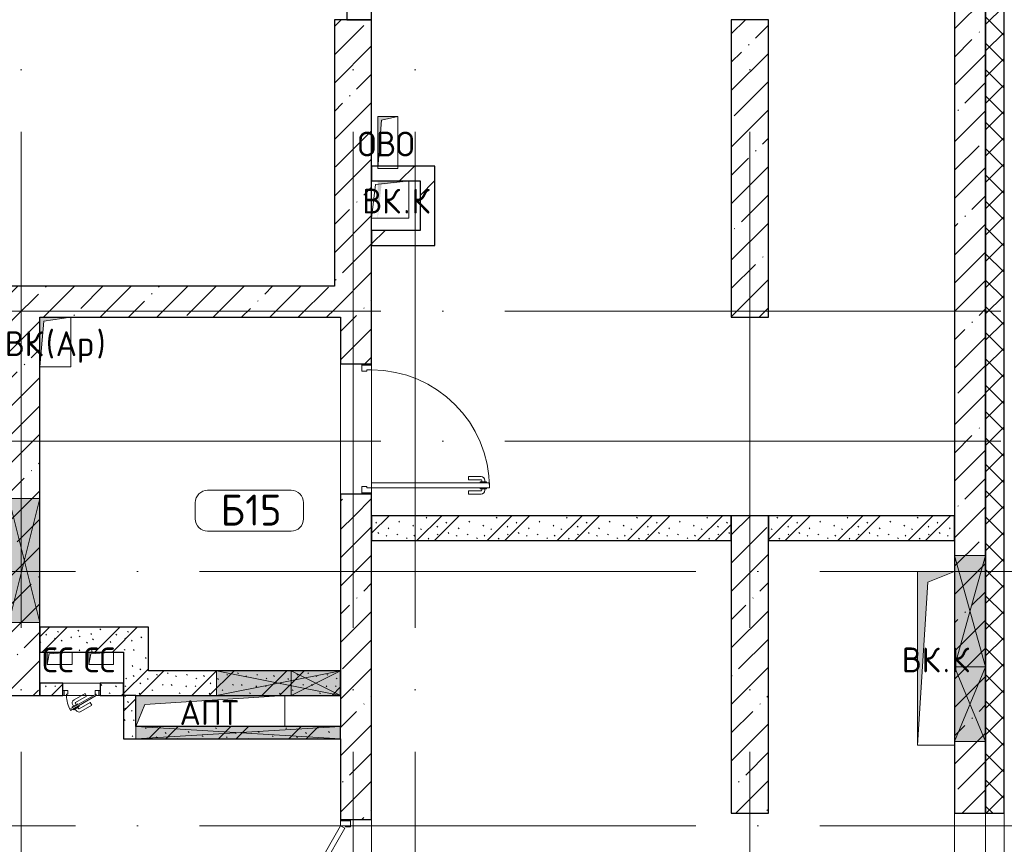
# Model space of a CAD drawing. Header units: millimetres. Extents: x -30540 to 175469, y -11730 to 122288.
# Tile 101 of 119: x 104718 to 112656, y 81500 to 88150. Entities that reach past the tile are written whole.
import ezdxf

# ---------------------------------------------------------------- set-up
doc = ezdxf.new("R2010")
doc.units = ezdxf.units.MM
doc.linetypes.add('ADSK_Линия сетки', pattern=[5000, 4000, -500, 0, -500])
for name, color, linetype, lineweight in [('A-____-NOTE-TEXT', 7, 'Continuous', 18), ('A-AREA-____-IDEN', 7, 'Continuous', 9), ('A-DOOR-____-MCUT', 7, 'Continuous', 9), ('A-DOOR-____-OTLN', 7, 'Continuous', 18), ('A-DOOR-FRAM-MCUT', 7, 'Continuous', 9), ('A-DOOR-OPNG-OTLN', 7, 'Continuous', 18), ('A-FLOR-____-OTLN', 7, 'Continuous', 18), ('A-GENM-____-OTLN', 7, 'Continuous', 18), ('A-GLAZ-____-MCUT', 7, 'Continuous', 9), ('A-GLAZ-____-OTLN', 7, 'Continuous', 18), ('A-WALL-____-MCUT', 7, 'Continuous', 40), ('A-WALL-____-OTLN', 7, 'Continuous', 18), ('A-WALL-____-PATT', 7, 'Continuous', 40), ('I-WALL-____-MCUT', 7, 'Continuous', 40), ('I-WALL-____-OTLN', 7, 'Continuous', 18), ('M-EQPM-____-OTLN', 7, 'Continuous', 18), ('S-COLS-____-MCUT', 7, 'Continuous', 40), ('S-COLS-____-OTLN', 7, 'Continuous', 18), ('S-GRID-____-OTLN', 7, 'Continuous', 9)]:
    doc.layers.add(name, color=color, linetype=linetype, lineweight=lineweight)
doc.styles.add('GOST Common', font='GOST_Common.ttf', dxfattribs={"height": 200})
doc.styles.add('GOST Common_3', font='GOST_Common.ttf', dxfattribs={"height": 250})
pattern_1 = [(45, (0, 0), (-228.0985, 228.0985), []), (45, (228.1, 0), (-228.0985, 228.0985), [403.225, -80.645, 6.706, -73.939])]
pattern_2 = [(135, (300.56, 377.28), (-565.6854, 6e-14), [10, -790]), (135, (349.8, 474.73), (-565.6854, 6e-14), [10, -790]), (135, (423.93, 473.06), (-565.6854, 6e-14), [10, -790]), (135, (229.92, 447.9), (-565.6854, 6e-14), [10, -790]), (135, (155.08, 447.9), (-565.6854, 6e-14), [10, -790]), (135, (114.9, 369.03), (-565.6854, 6e-14), [10, -790]), (135, (132.43, 285.8), (-565.6854, 6e-14), [10, -790]), (135, (214.66, 322), (-565.6854, 6e-14), [10, -790]), (135, (198.16, 261.88), (-565.6854, 6e-14), [10, -790]), (135, (45.2, 272.9), (-565.6854, 6e-14), [10, -790]), (135, (42.32, 336.16), (-565.6854, 6e-14), [10, -790]), (135, (92.26, 192.24), (-565.6854, 6e-14), [10, -790]), (135, (7.07, 149.2), (-565.6854, 6e-14), [10, -790]), (135, (80.6, 95.1), (-565.6854, 6e-14), [10, -790]), (135, (79.53, 36.94), (-565.6854, 6e-14), [10, -790]), (135, (153.87, 74.56), (-565.6854, 6e-14), [10, -790]), (135, (228.35, 124.8), (-565.6854, 6e-14), [10, -790]), (135, (279.75, 180.4), (-565.6854, 6e-14), [10, -790]), (135, (282.9, 31.63), (-565.6854, 6e-14), [10, -790]), (135, (377.38, 53.45), (-565.6854, 6e-14), [10, -790]), (135, (352.28, 102.7), (-565.6854, 6e-14), [10, -790]), (135, (354.05, 0), (-565.6854, 6e-14), [10, -790]), (135, (553.23, 16.45), (-565.6854, 6e-14), [10, -790]), (135, (542.38, 63.45), (-565.6854, 6e-14), [10, -790]), (135, (536.58, 239.3), (-565.6854, 6e-14), [10, -790]), (135, (475.85, 203.9), (-565.6854, 6e-14), [10, -790]), (135, (475.85, 316.54), (-565.6854, 6e-14), [10, -790]), (135, (520.8, 408.7), (-565.6854, 6e-14), [10, -790]), (135, (551.1, 470.8), (-565.6854, 6e-14), [10, -790]), (135, (235.25, 537.93), (-565.6854, 6e-14), [10, -790]), (135, (407.25, 547.65), (-565.6854, 6e-14), [10, -790]), (135, (94.5, 558.6), (-565.6854, 6e-14), [10, -790]), (135, (46.4, 532.3), (-565.6854, 6e-14), [10, -790]), (135, (85.56, 465.04), (-565.6854, 6e-14), [10, -790]), (135, (355.53, 181.14), (-565.6854, 6e-14), [10, -790]), (135, (362.23, 243.6), (-565.6854, 6e-14), [10, -790]), (135, (413.45, 344.1), (-565.6854, 6e-14), [10, -790]), (135, (286.3, 273.25), (-565.6854, 6e-14), [10, -790]), (135, (423.02, 263.72), (-565.6854, 6e-14), [10, -790]), (135, (162.94, 190.2), (-565.6854, 6e-14), [10, -790]), (135, (470.25, 120.93), (-565.6854, 6e-14), [10, -790]), (135, (484.48, 9.78), (-565.6854, 6e-14), [10, -790]), (45, (0, 212.13), (-565.6854, 0), []), (45, (212.13, 0), (-565.6854, 0), []), (45, (353.55, 0), (-565.6854, 0), []), (45, (0, 353.55), (-565.6854, 0), [])]
pattern_3 = [(45, (0, 0), (-424.264, 424.264), []), (45, (0, 282.8), (-424.264, 424.264), [])]

# ---------------------------------------------------------------- blocks, each defined once
blk = doc.blocks.new('КР_Колонна_ЖБ_Прямоугольная - 300x2400h_B40-V71-01 ЭО')
at = {"layer": 'S-COLS-____-OTLN', "lineweight": 5, "true_color": 0xcccccc}
h = blk.add_hatch(dxfattribs=at)
h.set_pattern_fill('FP_69', color=254, style=0, pattern_type=2)
h.set_pattern_definition([(225, (110605.3, 86950), (228.0985, -228.0985), []), (225, (110377.2, 86950), (228.0985, -228.0985), [403.225, -80.645, 6.706, -73.939])])
h.paths.add_polyline_path([(150, 1200), (-150, 1200), (-150, -1200), (150, -1200), (150, -1116.6)])
at = {"layer": 'S-COLS-____-MCUT', "color": 254, "lineweight": 30, "true_color": 0xcccccc}
for p, q in [((150, 1200), (-150, 1200)), ((-150, 1200), (-150, -1200)), ((150, -1200), (150, 1200)), ((-150, -1200), (150, -1200))]:
    blk.add_line(p, q, dxfattribs=at)
blk = doc.blocks.new('КР-Проем - Настраиваемый-4071641-01 ЭО')
at = {"layer": 'A-DOOR-OPNG-OTLN', "color": 254, "lineweight": 13, "true_color": 0xcccccc}
for p, q in [((-900, 125), (900, 125)), ((-900, -125), (900, -125))]:
    blk.add_line(p, q, dxfattribs=at)
blk = doc.blocks.new('АР_Дверь однопольная - 1000х2100h_900__Глухая_Лифт-холл_1 эт-4500566-01 ЭО')
at = {"layer": 'A-DOOR-____-MCUT', "color": 254, "lineweight": 15, "true_color": 0xcccccc}
for p, q in [((-329.4, 575), (-349.4, 540.4)), ((450, 125), (-329.4, 575)), ((-349.4, 540.4), (430, 90.4)), ((430, 90.4), (450, 125))]:
    blk.add_line(p, q, dxfattribs=at)
at = {"layer": 'A-DOOR-____-OTLN', "color": 254, "lineweight": 5, "true_color": 0xcccccc}
for p, q in [((-307.8, 562.5), (-303.8, 569.4)), ((-303.8, 569.4), (-260.5, 544.4)), ((-292.9, 563.2), (-286.9, 573.6)), ((-271.3, 550.7), (-265.3, 561.1)), ((-169.7, 511.7), (-258.5, 562.9)), ((-157.2, 533.3), (-246, 584.6)), ((-327.8, 527.9), (-331.8, 520.9)), ((-331.8, 520.9), (-288.5, 495.9)), ((-320.9, 514.7), (-327, 504.3)), ((-299.3, 502.2), (-305.3, 491.8)), ((-214.7, 433.7), (-303.5, 485)), ((-288.5, 495.9), (-284.5, 502.9)), ((-260.5, 544.4), (-264.5, 537.5)), ((-169.7, 511.7), (-157.2, 533.3)), ((-227.2, 412.1), (-316, 463.3)), ((-214.7, 433.7), (-227.2, 412.1))]:
    blk.add_line(p, q, dxfattribs=at)
at = {"layer": 'A-DOOR-____-OTLN', "color": 254, "lineweight": 13, "true_color": 0xcccccc}
blk.add_arc((450, 125), 900, 150, 180, dxfattribs=at)
at = {"layer": 'A-DOOR-____-OTLN', "color": 254, "lineweight": 5, "true_color": 0xcccccc}
for centre, radius, start, end in [((-261, 558.6), 30, 60, 150), ((-261, 558.6), 4.99, 60, 150), ((-301, 489.3), 30, 150, 240), ((-301, 489.3), 4.99, 150, 240)]:
    blk.add_arc(centre, radius, start, end, dxfattribs=at)
at = {"layer": 'A-DOOR-FRAM-MCUT', "color": 254, "lineweight": 15, "true_color": 0xcccccc}
for p, q in [((-490, 125), (-500, 125)), ((-450, 125), (-490, 125)), ((-490, 125), (-490, 45)), ((-450, 85), (-450, 125)), ((-440, 85), (-450, 85)), ((-440, 45), (-440, 85)), ((450, 85), (440, 85)), ((440, 85), (440, 45)), ((490, 125), (450, 125)), ((450, 125), (450, 85)), ((490, 45), (490, 125)), ((490, 125), (500, 125)), ((-490, 45), (-500, 45)), ((-490, 45), (-440, 45)), ((440, 45), (490, 45)), ((490, 45), (500, 45))]:
    blk.add_line(p, q, dxfattribs=at)
blk = doc.blocks.new('АР_Дверь однопольная - 1050х2100h_900__Глухая_С_у МГН_ аренда_1 эт-4499699-01 ЭО')
at = {"layer": 'A-DOOR-____-MCUT', "color": 254, "lineweight": 15, "true_color": 0xcccccc}
for p, q in [((475, 1075), (435, 1075)), ((435, 1075), (435, 125)), ((475, 125), (475, 1075)), ((435, 125), (475, 125))]:
    blk.add_line(p, q, dxfattribs=at)
at = {"layer": 'A-DOOR-____-OTLN', "color": 254, "lineweight": 5, "true_color": 0xcccccc}
for p, q in [((427, 1037.5), (415, 1037.5)), ((427, 1050), (427, 1000)), ((435, 1050), (427, 1050)), ((475, 1050), (483, 1050)), ((483, 1050), (483, 1000)), ((483, 1037.5), (495, 1037.5)), ((385, 905), (385, 1007.5)), ((410, 905), (410, 1007.5)), ((427, 1012.5), (415, 1012.5)), ((427, 1000), (435, 1000)), ((483, 1000), (475, 1000)), ((483, 1012.5), (495, 1012.5)), ((500, 905), (500, 1007.5)), ((525, 905), (525, 1007.5)), ((410, 905), (385, 905)), ((500, 905), (525, 905))]:
    blk.add_line(p, q, dxfattribs=at)
at = {"layer": 'A-DOOR-____-OTLN', "color": 254, "lineweight": 13, "true_color": 0xcccccc}
blk.add_arc((475, 125), 950, 90, 180, dxfattribs=at)
at = {"layer": 'A-DOOR-____-OTLN', "color": 254, "lineweight": 5, "true_color": 0xcccccc}
for centre, radius, start, end in [((415, 1007.5), 30, 90, 180), ((495, 1007.5), 30, 0, 90), ((415, 1007.5), 4.99, 90, 180), ((495, 1007.5), 4.99, 0, 90)]:
    blk.add_arc(centre, radius, start, end, dxfattribs=at)
at = {"layer": 'A-DOOR-FRAM-MCUT', "color": 254, "lineweight": 15, "true_color": 0xcccccc}
for p, q in [((-515, 125), (-525, 125)), ((-475, 125), (-515, 125)), ((-515, 125), (-515, 45)), ((-475, 85), (-475, 125)), ((-465, 85), (-475, 85)), ((-465, 45), (-465, 85)), ((475, 85), (465, 85)), ((465, 85), (465, 45)), ((515, 125), (475, 125)), ((475, 125), (475, 85)), ((515, 45), (515, 125)), ((515, 125), (525, 125)), ((-515, 45), (-525, 45)), ((-515, 45), (-465, 45)), ((465, 45), (515, 45)), ((515, 45), (525, 45))]:
    blk.add_line(p, q, dxfattribs=at)
blk = doc.blocks.new('АР_Отверстие прямоугольное - АПТ-4520694-01 ЭО')
at = {"layer": 'A-GLAZ-____-OTLN', "lineweight": 13, "true_color": 0xf9f9f9}
blk.add_hatch(color=7, dxfattribs=at).paths.add_polyline_path([(425, -125), (425, 125), (-175, 125), (-175, -125)])
at = {"layer": 'A-GLAZ-____-MCUT', "color": 254, "lineweight": 15, "true_color": 0xcccccc}
for p, q in [((-175, 125), (-175, -125)), ((425, 125), (425, -125))]:
    blk.add_line(p, q, dxfattribs=at)
at = {"layer": 'A-GLAZ-____-OTLN', "color": 254, "lineweight": 5, "true_color": 0xcccccc}
for p, q in [((425, 125), (-175, -125)), ((-175, 125), (425, -125))]:
    blk.add_line(p, q, dxfattribs=at)
at = {"layer": 'A-GLAZ-____-OTLN', "color": 254, "lineweight": 13, "true_color": 0xcccccc}
for p, q in [((425, 125), (-175, 125)), ((-175, 125), (-175, -125)), ((425, -125), (425, 125)), ((-175, -125), (425, -125))]:
    blk.add_line(p, q, dxfattribs=at)
blk = doc.blocks.new('АР_Отверстие прямоугольное - ВК_К-4520758-01 ЭО')
at = {"layer": 'A-GLAZ-____-OTLN', "lineweight": 13, "true_color": 0xf9f9f9}
blk.add_hatch(color=7, dxfattribs=at).paths.add_polyline_path([(575, 125), (-325, 125), (-325, -125), (575, -125)])
at = {"layer": 'A-GLAZ-____-MCUT', "color": 254, "lineweight": 15, "true_color": 0xcccccc}
for p, q in [((-325, 125), (-325, -125)), ((575, 125), (575, -125))]:
    blk.add_line(p, q, dxfattribs=at)
at = {"layer": 'A-GLAZ-____-OTLN', "color": 254, "lineweight": 5, "true_color": 0xcccccc}
for p, q in [((575, 125), (-325, -125)), ((-325, 125), (575, -125))]:
    blk.add_line(p, q, dxfattribs=at)
at = {"layer": 'A-GLAZ-____-OTLN', "color": 254, "lineweight": 13, "true_color": 0xcccccc}
for p, q in [((575, 125), (-325, 125)), ((-325, 125), (-325, -125)), ((575, -125), (575, 125)), ((-325, -125), (575, -125))]:
    blk.add_line(p, q, dxfattribs=at)
blk = doc.blocks.new('АР_Отверстие прямоугольное - ОВВ-4793617-01 ЭО')
at = {"layer": 'A-GLAZ-____-OTLN', "lineweight": 13, "true_color": 0xf9f9f9}
blk.add_hatch(color=7, dxfattribs=at).paths.add_polyline_path([(950, 50), (-700, 50), (-700, -50), (950, -50)])
at = {"layer": 'A-GLAZ-____-MCUT', "color": 254, "lineweight": 15, "true_color": 0xcccccc}
for p, q in [((-700, 50), (-700, -50)), ((950, 50), (950, -50))]:
    blk.add_line(p, q, dxfattribs=at)
at = {"layer": 'A-GLAZ-____-OTLN', "color": 254, "lineweight": 5, "true_color": 0xcccccc}
for p, q in [((950, 50), (-700, -50)), ((-700, 50), (950, -50))]:
    blk.add_line(p, q, dxfattribs=at)
at = {"layer": 'A-GLAZ-____-OTLN', "color": 254, "lineweight": 13, "true_color": 0xcccccc}
for p, q in [((950, 50), (-700, 50)), ((-700, 50), (-700, -50)), ((950, -50), (950, 50)), ((-700, -50), (950, -50))]:
    blk.add_line(p, q, dxfattribs=at)
blk = doc.blocks.new('АР_Отверстие прямоугольное - ОВВ-4527727-01 ЭО')
at = {"layer": 'A-GLAZ-____-OTLN', "lineweight": 13, "true_color": 0xf9f9f9}
blk.add_hatch(color=7, dxfattribs=at).paths.add_polyline_path([(-375, 100), (-375, -100), (625, -100), (625, 100), (75, 100)])
at = {"layer": 'A-GLAZ-____-MCUT', "color": 254, "lineweight": 15, "true_color": 0xcccccc}
for p, q in [((-375, 100), (-375, -100)), ((625, 100), (625, -100))]:
    blk.add_line(p, q, dxfattribs=at)
at = {"layer": 'A-GLAZ-____-OTLN', "color": 254, "lineweight": 5, "true_color": 0xcccccc}
for p, q in [((625, 100), (-375, -100)), ((-375, 100), (625, -100))]:
    blk.add_line(p, q, dxfattribs=at)
at = {"layer": 'A-GLAZ-____-OTLN', "color": 254, "lineweight": 13, "true_color": 0xcccccc}
for p, q in [((625, 100), (-375, 100)), ((-375, 100), (-375, -100)), ((625, -100), (625, 100)), ((-375, -100), (625, -100))]:
    blk.add_line(p, q, dxfattribs=at)
blk = doc.blocks.new('АР_Отверстие прямоугольное - ОВВ-4527978-01 ЭО')
at = {"layer": 'A-GLAZ-____-OTLN', "lineweight": 13, "true_color": 0xf9f9f9}
blk.add_hatch(color=7, dxfattribs=at).paths.add_polyline_path([(-375, -125), (625, -125), (625, 125), (-375, 125)])
at = {"layer": 'A-GLAZ-____-MCUT', "color": 254, "lineweight": 15, "true_color": 0xcccccc}
for p, q in [((-375, 125), (-375, -125)), ((625, 125), (625, -125))]:
    blk.add_line(p, q, dxfattribs=at)
at = {"layer": 'A-GLAZ-____-OTLN', "color": 254, "lineweight": 5, "true_color": 0xcccccc}
for p, q in [((625, 125), (-375, -125)), ((-375, 125), (625, -125))]:
    blk.add_line(p, q, dxfattribs=at)
at = {"layer": 'A-GLAZ-____-OTLN', "color": 254, "lineweight": 13, "true_color": 0xcccccc}
for p, q in [((625, 125), (-375, 125)), ((-375, 125), (-375, -125)), ((625, -125), (625, 125)), ((-375, -125), (625, -125))]:
    blk.add_line(p, q, dxfattribs=at)
blk = doc.blocks.new('АР_Дверь однопольная - 300х400h_200__ВК_СС-4500226-01 ЭО')
at = {"layer": 'A-DOOR-____-MCUT', "color": 254, "lineweight": 15, "true_color": 0xcccccc}
for p, q in [((87.8, 170), (-120, 50)), ((-115, 41.3), (92.8, 161.3)), ((92.8, 161.3), (87.8, 170)), ((-120, 50), (-115, 41.3))]:
    blk.add_line(p, q, dxfattribs=at)
at = {"layer": 'A-DOOR-____-OTLN', "color": 254, "lineweight": 5, "true_color": 0xcccccc}
for p, q in [((-84.4, 128.3), (4.4, 179.6)), ((62.2, 164.4), (18.9, 139.4)), ((51.4, 158.2), (45.4, 168.6)), ((66.2, 157.5), (62.2, 164.4)), ((-71.9, 106.7), (-84.4, 128.3)), ((-71.9, 106.7), (16.9, 157.9)), ((-41.9, 54.7), (46.9, 105.9)), ((-29.4, 33), (59.4, 84.3)), ((18.9, 139.4), (22.9, 132.5)), ((29.7, 145.7), (23.7, 156.1)), ((31.9, 116.9), (27.9, 123.8)), ((75.2, 141.9), (31.9, 116.9)), ((42.7, 123.2), (48.7, 112.8)), ((64.4, 135.7), (70.4, 125.3)), ((71.2, 148.8), (75.2, 141.9)), ((-41.9, 54.7), (-29.4, 33))]:
    blk.add_line(p, q, dxfattribs=at)
for centre, radius, start, end in [((19.4, 153.6), 30, 30, 120), ((19.4, 153.6), 4.99, 30, 120), ((44.4, 110.3), 4.99, 300, 30), ((44.4, 110.3), 30, 300, 30)]:
    blk.add_arc(centre, radius, start, end, dxfattribs=at)
at = {"layer": 'A-DOOR-____-OTLN', "color": 254, "lineweight": 13, "true_color": 0xcccccc}
blk.add_arc((-120, 50), 240, 360, 30, dxfattribs=at)
at = {"layer": 'A-DOOR-FRAM-MCUT', "color": 254, "lineweight": 15, "true_color": 0xcccccc}
for p, q in [((-140, 50), (-150, 50)), ((-140, 10), (-150, 10)), ((-120, 50), (-140, 50)), ((-140, 50), (-140, 10)), ((-140, 10), (-110, 10)), ((-120, 40), (-120, 50)), ((-110, 40), (-120, 40)), ((-110, 10), (-110, 40)), ((120, 40), (110, 40)), ((110, 40), (110, 10)), ((110, 10), (140, 10)), ((140, 50), (120, 50)), ((120, 50), (120, 40)), ((140, 10), (140, 50)), ((140, 50), (150, 50)), ((140, 10), (150, 10))]:
    blk.add_line(p, q, dxfattribs=at)
blk = doc.blocks.new('АР_Отверстие прямоугольное - ОВВ-4779291-01 ЭО')
at = {"layer": 'A-GLAZ-____-OTLN', "lineweight": 13, "true_color": 0xf9f9f9}
blk.add_hatch(color=7, dxfattribs=at).paths.add_polyline_path([(-75, 100), (-75, -100), (325, -100), (325, 100)])
at = {"layer": 'A-GLAZ-____-MCUT', "color": 254, "lineweight": 15, "true_color": 0xcccccc}
for p, q in [((-75, 100), (-75, -100)), ((325, 100), (325, -100))]:
    blk.add_line(p, q, dxfattribs=at)
at = {"layer": 'A-GLAZ-____-OTLN', "color": 254, "lineweight": 5, "true_color": 0xcccccc}
for p, q in [((325, 100), (-75, -100)), ((-75, 100), (325, -100))]:
    blk.add_line(p, q, dxfattribs=at)
at = {"layer": 'A-GLAZ-____-OTLN', "color": 254, "lineweight": 13, "true_color": 0xcccccc}
for p, q in [((325, 100), (-75, 100)), ((-75, 100), (-75, -100)), ((325, -100), (325, 100)), ((-75, -100), (325, -100))]:
    blk.add_line(p, q, dxfattribs=at)
blk = doc.blocks.new('АР_Канал вертикальный прямоугольный - АПТ-2990273-01 ЭО')
at = {"layer": 'M-EQPM-____-OTLN', "lineweight": 13, "true_color": 0xe2e2e2}
blk.add_hatch(color=254, dxfattribs=at).paths.add_polyline_path([(-600, -125), (-527.5, 52.5), (600, 125), (-600, 125)])
at = {"layer": 'M-EQPM-____-OTLN', "color": 253, "lineweight": 13, "true_color": 0xaaaaaa}
for p, q in [((600, 125), (-600, 125)), ((-600, 125), (-600, -125)), ((600, 125), (-600, 125)), ((-600, 125), (-600, -125)), ((-600, -125), (-600, 125)), ((-600, 125), (600, 125)), ((-527.5, 52.5), (600, 125)), ((-527.5, 52.5), (600, 125)), ((600, -125), (600, 125)), ((600, 125), (600, -125)), ((-600, -125), (-527.5, 52.5)), ((-600, -125), (-527.5, 52.5)), ((-600, -125), (600, -125)), ((600, -125), (-600, -125))]:
    blk.add_line(p, q, dxfattribs=at)
blk = doc.blocks.new('АР_Канал вертикальный прямоугольный - ВК_К-3568195-01 ЭО')
at = {"layer": 'M-EQPM-____-OTLN', "lineweight": 13, "true_color": 0xe2e2e2}
blk.add_hatch(color=254, dxfattribs=at).paths.add_polyline_path([(-150, -700), (-65, 615), (150, 700), (-150, 700)])
at = {"layer": 'M-EQPM-____-OTLN', "color": 253, "lineweight": 13, "true_color": 0xaaaaaa}
for p, q in [((150, 700), (-150, 700)), ((-150, 700), (-150, -700)), ((150, 700), (-150, 700)), ((-150, 700), (-150, -700)), ((-150, -700), (-150, 700)), ((-150, 700), (150, 700)), ((-65, 615), (150, 700)), ((-65, 615), (150, 700)), ((150, -700), (150, 700)), ((150, 700), (150, -700)), ((-150, -700), (-65, 615)), ((-150, -700), (-65, 615)), ((-150, -700), (150, -700)), ((150, -700), (-150, -700))]:
    blk.add_line(p, q, dxfattribs=at)
blk = doc.blocks.new('АР_Канал вертикальный прямоугольный - ОВО-2980549-01 ЭО')
at = {"layer": 'M-EQPM-____-OTLN', "lineweight": 13, "true_color": 0xe2e2e2}
blk.add_hatch(color=254, dxfattribs=at).paths.add_polyline_path([(-80, -210), (-51, 181), (80, 210), (-80, 210)])
at = {"layer": 'M-EQPM-____-OTLN', "color": 253, "lineweight": 13, "true_color": 0xaaaaaa}
for p, q in [((80, 210), (-80, 210)), ((-80, 210), (-80, -210)), ((80, 210), (-80, 210)), ((-80, 210), (-80, -210)), ((-80, -210), (-80, 210)), ((-80, 210), (80, 210)), ((-80, -210), (-51, 181)), ((-80, -210), (-51, 181)), ((-51, 181), (80, 210)), ((-51, 181), (80, 210)), ((80, -210), (80, 210)), ((80, 210), (80, -210)), ((-80, -210), (80, -210)), ((80, -210), (-80, -210))]:
    blk.add_line(p, q, dxfattribs=at)
blk = doc.blocks.new('АР_Канал вертикальный прямоугольный - ВК_Ар_-2982053-01 ЭО')
at = {"layer": 'M-EQPM-____-OTLN', "lineweight": 13, "true_color": 0xe2e2e2}
blk.add_hatch(color=254, dxfattribs=at).paths.add_polyline_path([(-125, -200), (-92.5, 167.5), (125, 200), (-125, 200)])
at = {"layer": 'M-EQPM-____-OTLN', "color": 253, "lineweight": 13, "true_color": 0xaaaaaa}
for p, q in [((125, 200), (-125, 200)), ((-125, 200), (-125, -200)), ((125, 200), (-125, 200)), ((-125, 200), (-125, -200)), ((-125, -200), (-125, 200)), ((-125, 200), (125, 200)), ((-125, -200), (-92.5, 167.5)), ((-125, -200), (-92.5, 167.5)), ((-92.5, 167.5), (125, 200)), ((-92.5, 167.5), (125, 200)), ((125, -200), (125, 200)), ((125, 200), (125, -200)), ((-125, -200), (125, -200)), ((125, -200), (-125, -200))]:
    blk.add_line(p, q, dxfattribs=at)
blk = doc.blocks.new('АР_Канал вертикальный прямоугольный - СС-3239460-01 ЭО')
at = {"layer": 'M-EQPM-____-OTLN', "lineweight": 13, "true_color": 0xe2e2e2}
blk.add_hatch(color=254, dxfattribs=at).paths.add_polyline_path([(-100, -50), (-85, 35), (100, 50), (-100, 50)])
at = {"layer": 'M-EQPM-____-OTLN', "color": 253, "lineweight": 13, "true_color": 0xaaaaaa}
for p, q in [((100, 50), (-100, 50)), ((-100, 50), (-100, -50)), ((100, 50), (-100, 50)), ((-100, 50), (-100, -50)), ((-100, -50), (-100, 50)), ((-100, 50), (100, 50)), ((-100, -50), (-85, 35)), ((-100, -50), (-85, 35)), ((-85, 35), (100, 50)), ((-85, 35), (100, 50)), ((100, -50), (100, 50)), ((100, 50), (100, -50)), ((-100, -50), (100, -50)), ((100, -50), (-100, -50))]:
    blk.add_line(p, q, dxfattribs=at)
blk = doc.blocks.new('АР_Канал вертикальный прямоугольный - ВК_К-3313299-01 ЭО')
at = {"layer": 'M-EQPM-____-OTLN', "lineweight": 13, "true_color": 0xe2e2e2}
blk.add_hatch(color=254, dxfattribs=at).paths.add_polyline_path([(-150, -150), (-120, 120), (150, 150), (-150, 150)])
at = {"layer": 'M-EQPM-____-OTLN', "color": 253, "lineweight": 13, "true_color": 0xaaaaaa}
for p, q in [((150, -150), (150, 150)), ((150, 150), (150, -150))]:
    blk.add_line(p, q, dxfattribs=at)
blk = doc.blocks.new('АР_Канал вертикальный прямоугольный - ВК_К-3313306-01 ЭО')
at = {"layer": 'A-GENM-____-OTLN', "color": 253, "lineweight": 13, "true_color": 0xaaaaaa}
for p, q in [((-150, -150), (-150, 150)), ((-150, 150), (150, 150))]:
    blk.add_line(p, q, dxfattribs=at)
at = {"layer": 'M-EQPM-____-OTLN', "color": 253, "lineweight": 13, "true_color": 0xaaaaaa}
for p, q in [((-150, -150), (-150, 150)), ((-150, 150), (150, 150)), ((-150, -150), (-120, 120)), ((-120, 120), (150, 150)), ((150, 150), (150, -150)), ((150, -150), (-150, -150))]:
    blk.add_line(p, q, dxfattribs=at)
blk = doc.blocks.new('Наметкина 10_РД_АР_К3_отсоединено_rvt-1-01 ЭО')
at = {"layer": 'A-WALL-____-PATT', "lineweight": 5, "true_color": 0xcccccc}
h = blk.add_hatch(dxfattribs=at)
h.set_pattern_fill('FP_27', color=254, style=0, pattern_type=2)
h.set_pattern_definition(pattern_1)
h.paths.add_polyline_path([(112505.3, 76420), (112505.3, 79950), (112255.3, 79950), (112255.3, 76420)])
h.paths.add_polyline_path([(112255.3, 81750), (112505.3, 81750), (112505.3, 94150), (112255.3, 94150), (112255.3, 82284)])
h = blk.add_hatch(dxfattribs=at)
h.set_pattern_fill('FP_53', color=254, style=0, pattern_type=2)
h.set_pattern_definition([(45, (0, 0), (-106.06602, 106.06602), []), (135, (0, 0), (-106.06602, -106.06602), [])])
h.paths.add_polyline_path([(112655.3, 76620), (112655.3, 79950), (112505.3, 79950), (112505.3, 76620)])
h.paths.add_polyline_path([(112655.3, 81750), (112655.3, 94150), (112505.3, 94150), (112505.3, 81750)])
h = blk.add_hatch(dxfattribs=at)
h.set_pattern_fill('FP_52', color=254, style=0, pattern_type=2)
h.set_pattern_definition(pattern_3)
h.paths.add_polyline_path([(107635.3, 86850), (107945.3, 86850), (107945.3, 86970), (107606.8, 86970), (107605.3, 86970), (107555.3, 86970), (107555.3, 86850), (107634.3, 86850)])
h = blk.add_hatch(dxfattribs=at)
h.set_pattern_fill('FP_52', color=254, style=0, pattern_type=2)
h.set_pattern_definition(pattern_3)
h.paths.add_polyline_path([(108065.3, 86450), (108065.3, 86970), (107945.3, 86970), (107945.3, 86450)])
h = blk.add_hatch(dxfattribs=at)
h.set_pattern_fill('FP_52', color=254, style=0, pattern_type=2)
h.set_pattern_definition(pattern_3)
h.paths.add_polyline_path([(107555.3, 86330), (108065.3, 86330), (108065.3, 86450), (107555.3, 86450)])
h = blk.add_hatch(dxfattribs=at)
h.set_pattern_fill('FP_27', color=254, style=0, pattern_type=2)
h.set_pattern_definition(pattern_1)
h.paths.add_polyline_path([(92072.8, 85750), (107255.3, 85750), (107255.3, 86000), (88680.3, 86000), (88680.3, 85750), (92030.3, 85750)])
h = blk.add_hatch(dxfattribs=at)
h.set_pattern_fill('FP_27', color=254, style=0, pattern_type=2)
h.set_pattern_definition(pattern_1)
h.paths.add_polyline_path([(104880.3, 82700), (104880.3, 85750), (104630.3, 85750), (104630.3, 82700)])
h = blk.add_hatch(dxfattribs=at)
h.set_pattern_fill('FP_27', color=254, style=0, pattern_type=2)
h.set_pattern_definition(pattern_1)
h.paths.add_polyline_path([(107555.3, 84150), (107555.3, 84325), (107305.3, 84325), (107305.3, 84150)])
h.paths.add_polyline_path([(107555.3, 85375), (107555.3, 85750), (107305.3, 85750), (107305.3, 85375)])
h = blk.add_hatch(dxfattribs=at)
h.set_pattern_fill('FP_27', color=254, style=0, pattern_type=2)
h.set_pattern_definition(pattern_1)
h.paths.add_polyline_path([(107555.3, 79750), (107555.3, 80700), (107305.3, 80700), (107305.3, 79750)])
h.paths.add_polyline_path([(107555.3, 81700), (107555.3, 84150), (107305.3, 84150), (107305.3, 81700)])
h = blk.add_hatch(dxfattribs=at)
h.set_pattern_fill('FP_51', color=254, style=0, pattern_type=2)
h.set_pattern_definition(pattern_2)
h.paths.add_polyline_path([(110455.3, 83950), (110455.3, 84150), (107555.3, 84150), (107555.3, 83950), (110262.7, 83950)])
h = blk.add_hatch(dxfattribs=at)
h.set_pattern_fill('FP_51', color=254, style=0, pattern_type=2)
h.set_pattern_definition(pattern_2)
h.paths.add_polyline_path([(112255.3, 83950), (112255.3, 84150), (110755.3, 84150), (110755.3, 83950)])
h = blk.add_hatch(dxfattribs=at)
h.set_pattern_fill('FP_51', color=254, style=0, pattern_type=2)
h.set_pattern_definition(pattern_2)
h.paths.add_polyline_path([(105755.3, 83050), (105755.3, 83250), (104880.3, 83250), (104880.3, 83050), (105555.3, 83050)])
h = blk.add_hatch(dxfattribs=at)
h.set_pattern_fill('FP_51', color=254, style=0, pattern_type=2)
h.set_pattern_definition(pattern_2)
h.paths.add_polyline_path([(105755.3, 82900), (105755.3, 83050), (105555.3, 83050), (105555.3, 82900)])
h = blk.add_hatch(dxfattribs=at)
h.set_pattern_fill('FP_51', color=254, style=0, pattern_type=2)
h.set_pattern_definition(pattern_2)
h.paths.add_polyline_path([(107305.3, 82700), (107305.3, 82900), (105555.3, 82900), (105555.3, 82700), (106905.3, 82700)])
h = blk.add_hatch(dxfattribs=at)
h.set_pattern_fill('FP_51', color=254, style=0, pattern_type=2)
h.set_pattern_definition(pattern_2)
h.paths.add_polyline_path([(105555.3, 82700), (105555.3, 82800), (105365.3, 82800), (105365.3, 82700)])
h.paths.add_polyline_path([(105065.3, 82700), (105065.3, 82800), (104880.3, 82800), (104880.3, 82700)])
h = blk.add_hatch(dxfattribs=at)
h.set_pattern_fill('FP_51', color=254, style=0, pattern_type=2)
h.set_pattern_definition(pattern_2)
h.paths.add_polyline_path([(105655.3, 82450), (105655.3, 82700), (105555.3, 82700), (105555.3, 82450)])
h = blk.add_hatch(dxfattribs=at)
h.set_pattern_fill('FP_51', color=254, style=0, pattern_type=2)
h.set_pattern_definition(pattern_2)
h.paths.add_polyline_path([(107305.3, 82350), (107305.3, 82450), (105555.3, 82450), (105555.3, 82350), (106183.3, 82350)])
at = {"layer": 'S-COLS-____-OTLN', "lineweight": 5, "true_color": 0xcccccc}
h = blk.add_hatch(dxfattribs=at)
h.set_pattern_fill('FP_27', color=254, style=0, pattern_type=2)
h.set_pattern_definition(pattern_1)
h.paths.add_polyline_path([(107555.3, 85750), (107555.3, 88150), (107255.3, 88150), (107255.3, 85750), (107305.3, 85750)])
h = blk.add_hatch(dxfattribs=at)
h.set_pattern_fill('FP_27', color=254, style=0, pattern_type=2)
h.set_pattern_definition(pattern_1)
h.paths.add_polyline_path([(110755.3, 81750), (110755.3, 84150), (110455.3, 84150), (110455.3, 81750)])
at = {"layer": 'A-FLOR-____-OTLN', "color": 254, "lineweight": 13, "true_color": 0xcccccc}
for p, q in [((107305.3, 84325), (107305.3, 85375)), ((107555.3, 85375), (107555.3, 85365)), ((107555.3, 85325), (107555.3, 84415)), ((107305.3, 82900), (107305.3, 84325)), ((107555.3, 84335), (107555.3, 84325)), ((107555.3, 81150), (107555.3, 81700))]:
    blk.add_line(p, q, dxfattribs=at)
at = {"layer": 'A-WALL-____-MCUT', "color": 254, "lineweight": 30, "true_color": 0xcccccc}
for p, q in [((112255.3, 94150), (112255.3, 83830)), ((112505.3, 83830), (112505.3, 94150)), ((112505.3, 94150), (112505.3, 83830)), ((112655.3, 81750), (112655.3, 94150)), ((107255.3, 86000), (97555.3, 86000)), ((104880.3, 85750), (107255.3, 85750)), ((104880.3, 84290), (104880.3, 85750)), ((107305.3, 85750), (107305.3, 85375)), ((107555.3, 85375), (107555.3, 85750)), ((107305.3, 85375), (107555.3, 85375)), ((107305.3, 84325), (107305.3, 84150)), ((107555.3, 84325), (107305.3, 84325)), ((107555.3, 84150), (107555.3, 84325)), ((104880.3, 83290), (104880.3, 84290)), ((107305.3, 84150), (107305.3, 82900)), ((107555.3, 81700), (107555.3, 84150)), ((112255.3, 83830), (112255.3, 82330)), ((112505.3, 82330), (112505.3, 83830)), ((112505.3, 83830), (112505.3, 82330)), ((104880.3, 82700), (104880.3, 83290)), ((107305.3, 82900), (107305.3, 82700)), ((105555.3, 82800), (105555.3, 82700)), ((105555.3, 82700), (105555.3, 82800)), ((104630.3, 82700), (104880.3, 82700)), ((105655.3, 82700), (105555.3, 82700)), ((107305.3, 82700), (107305.3, 82450)), ((107305.3, 82350), (107305.3, 82450)), ((107305.3, 82350), (107305.3, 81700)), ((112255.3, 82330), (112255.3, 81750)), ((112505.3, 81750), (112505.3, 82330)), ((112505.3, 82330), (112505.3, 81750)), ((107305.3, 81700), (107555.3, 81700)), ((112255.3, 81750), (112505.3, 81750)), ((112505.3, 81750), (112655.3, 81750))]:
    blk.add_line(p, q, dxfattribs=at)
at = {"layer": 'A-WALL-____-OTLN', "color": 254, "lineweight": 13, "true_color": 0xcccccc}
for p, q in [((112255.3, 79950), (112255.3, 81750)), ((112655.3, 81750), (112655.3, 79950))]:
    blk.add_line(p, q, dxfattribs=at)
at = {"layer": 'I-WALL-____-MCUT', "color": 254, "lineweight": 30, "true_color": 0xcccccc}
for p, q in [((107355.3, 91750), (107355.3, 88150)), ((107555.3, 88150), (107555.3, 91750)), ((107355.3, 88150), (107555.3, 88150)), ((107945.3, 86970), (107555.3, 86970)), ((107555.3, 86970), (107555.3, 86850)), ((108065.3, 86970), (107945.3, 86970)), ((108065.3, 86450), (108065.3, 86970)), ((107555.3, 86850), (107945.3, 86850)), ((107945.3, 86850), (107945.3, 86450)), ((107945.3, 86450), (107555.3, 86450)), ((107555.3, 86450), (107555.3, 86330)), ((108065.3, 86330), (108065.3, 86450)), ((107555.3, 86330), (108065.3, 86330)), ((110455.3, 84150), (107555.3, 84150)), ((107555.3, 84150), (107555.3, 83950)), ((110455.3, 83950), (110455.3, 84150)), ((112255.3, 84150), (110755.3, 84150)), ((110755.3, 84150), (110755.3, 83950)), ((112255.3, 83950), (112255.3, 84150)), ((107555.3, 83950), (110455.3, 83950)), ((110755.3, 83950), (112255.3, 83950)), ((105755.3, 83250), (104880.3, 83250)), ((104880.3, 83250), (104880.3, 83050)), ((105755.3, 83050), (105755.3, 83250)), ((104880.3, 83050), (105555.3, 83050)), ((105555.3, 83050), (105555.3, 82900)), ((105755.3, 82900), (105755.3, 83050)), ((105555.3, 82900), (105555.3, 82800)), ((106305.3, 82900), (105755.3, 82900)), ((106905.3, 82900), (106305.3, 82900)), ((107305.3, 82900), (106905.3, 82900)), ((107305.3, 82700), (107305.3, 82900)), ((105065.3, 82800), (104880.3, 82800)), ((104880.3, 82800), (104880.3, 82700)), ((105065.3, 82700), (105065.3, 82800)), ((105555.3, 82800), (105365.3, 82800)), ((105365.3, 82800), (105365.3, 82700)), ((104880.3, 82700), (105065.3, 82700)), ((105365.3, 82700), (105555.3, 82700)), ((105555.3, 82700), (105555.3, 82450)), ((105655.3, 82700), (106305.3, 82700)), ((105655.3, 82450), (105655.3, 82700)), ((106305.3, 82700), (106905.3, 82700)), ((106905.3, 82700), (107305.3, 82700)), ((105555.3, 82450), (105555.3, 82350)), ((107305.3, 82450), (105655.3, 82450)), ((105555.3, 82350), (105655.3, 82350)), ((105655.3, 82350), (107305.3, 82350))]:
    blk.add_line(p, q, dxfattribs=at)
at = {"layer": 'I-WALL-____-OTLN', "color": 254, "lineweight": 13, "true_color": 0xcccccc}
for p, q in [((105065.3, 82800), (105365.3, 82800)), ((105075.3, 82700), (105065.3, 82700)), ((105315.3, 82700), (105095.3, 82700)), ((105365.3, 82700), (105355.3, 82700))]:
    blk.add_line(p, q, dxfattribs=at)
at = {"layer": 'S-COLS-____-MCUT', "color": 254, "lineweight": 30, "true_color": 0xcccccc}
for p, q in [((107255.3, 88150), (107255.3, 86000)), ((107555.3, 88150), (107255.3, 88150)), ((107555.3, 85750), (107555.3, 88150)), ((107255.3, 85750), (107305.3, 85750)), ((110755.3, 84150), (110455.3, 84150)), ((110455.3, 84150), (110455.3, 81750)), ((110755.3, 81750), (110755.3, 84150)), ((110455.3, 81750), (110755.3, 81750))]:
    blk.add_line(p, q, dxfattribs=at)
at = {"layer": 'A-DOOR-____-OTLN', "color": 254, "lineweight": 13, "true_color": 0xcccccc}
for name, p, rotation in [('АР_Дверь однопольная - 1050х2100h_900__Глухая_С_у МГН_ аренда_1 эт-4499699-01 ЭО', (107430.3, 84850), 270), ('АР_Дверь однопольная - 300х400h_200__ВК_СС-4500226-01 ЭО', (105215.3, 82750), 180), ('АР_Дверь однопольная - 1000х2100h_900__Глухая_Лифт-холл_1 эт-4500566-01 ЭО', (107430.3, 81200), 90), ('КР-Проем - Настраиваемый-4071641-01 ЭО', (112380.3, 80850), 270)]:
    blk.add_blockref(name, p, dxfattribs=dict(at, rotation=rotation))
at = {"layer": 'A-GLAZ-____-OTLN', "color": 254, "lineweight": 13, "true_color": 0xcccccc}
for name, p, rotation in [('АР_Отверстие прямоугольное - ОВВ-4527978-01 ЭО', (104755.3, 83665), 90), ('АР_Отверстие прямоугольное - ВК_К-4520758-01 ЭО', (112380.3, 83505), 270), ('АР_Отверстие прямоугольное - ОВВ-4527727-01 ЭО', (106930.3, 82800), 180), ('АР_Отверстие прямоугольное - ОВВ-4779291-01 ЭО', (107230.3, 82800), 180), ('АР_Отверстие прямоугольное - АПТ-4520694-01 ЭО', (112380.3, 82755), 270), ('АР_Отверстие прямоугольное - ОВВ-4793617-01 ЭО', (106605.3, 82400), 180)]:
    blk.add_blockref(name, p, dxfattribs=dict(at, rotation=rotation))
at = {"layer": 'M-EQPM-____-OTLN', "color": 253, "lineweight": 5, "true_color": 0xaaaaaa}
for name, p in [('АР_Канал вертикальный прямоугольный - ОВО-2980549-01 ЭО', (107685.3, 87160)), ('АР_Канал вертикальный прямоугольный - ВК_К-3313306-01 ЭО', (107705.3, 86700)), ('АР_Канал вертикальный прямоугольный - ВК_К-3313299-01 ЭО', (107755.3, 86700)), ('АР_Канал вертикальный прямоугольный - ВК_Ар_-2982053-01 ЭО', (105005.3, 85550)), ('АР_Канал вертикальный прямоугольный - ВК_К-3568195-01 ЭО', (112105.3, 83000)), ('АР_Канал вертикальный прямоугольный - СС-3239460-01 ЭО', (105040.3, 83000)), ('АР_Канал вертикальный прямоугольный - СС-3239460-01 ЭО', (105375.3, 83000)), ('АР_Канал вертикальный прямоугольный - АПТ-2990273-01 ЭО', (106255.3, 82575))]:
    blk.add_blockref(name, p, dxfattribs=at)
at = {"layer": 'S-COLS-____-OTLN', "color": 254, "lineweight": 13, "true_color": 0xcccccc, "rotation": 180}
blk.add_blockref('КР_Колонна_ЖБ_Прямоугольная - 300x2400h_B40-V71-01 ЭО', (110605.3, 86950), dxfattribs=at)
at = {"layer": 'A-____-NOTE-TEXT', "color": 253, "lineweight": 5, "true_color": 0xaaaaaa, "char_height": 200, "attachment_point": 1, "style": 'GOST Common'}
for s, insert, width in [('ОВО', (107443.1, 87247.2), 593.249), ('ВК', (107480.1, 86787.2), 400.844), ('\\fGOST Common|b0|i0|c204|p34|;К', (107877, 86787.2), 192.405), ('\\fGOST Common|b0|i0|c204|p34|;.', (107810.8, 86787.2), 80.169), ('\\fGOST Common|b0|i0|c204|p34|;(', (104928.8, 85637.2), 96.203), ('\\fGOST Common|b0|i0|c204|p34|;)', (105338.9, 85637.2), 96.203), ('ВК', (104598.1, 85637.2), 400.844), ('Ар', (105008.2, 85637.2), 400.844), ('СС', (104898.1, 83087.2), 352.742), ('СС', (105233.1, 83087.2), 352.742), ('ВК', (111830.1, 83087.2), 400.844), ('\\fGOST Common|b0|i0|c204|p34|;К', (112227, 83087.2), 192.405), ('\\fGOST Common|b0|i0|c204|p34|;.', (112160.8, 83087.2), 80.169), ('АПТ', (106007.1, 82662.2), 609.282)]:
    blk.add_mtext(s, dxfattribs=dict(at, insert=insert, width=width))
blk = doc.blocks.new('Марка помещения 2 - Марка помещения 2-1605974-01 ЭО')
at = {"layer": 'A-AREA-____-IDEN', "color": 253, "true_color": 0xaaaaaa}
for p, q in [((-1.797, 0.841), (1.569, 0.841)), ((-2.297, -0.309), (-2.297, 0.341)), ((2.069, 0.341), (2.069, -0.309)), ((1.569, -0.809), (-1.797, -0.809))]:
    blk.add_line(p, q, dxfattribs=at)
for centre, start, end in [((-1.797, 0.341), 90, 180), ((1.569, 0.341), 0, 90), ((-1.797, -0.309), 180, 270), ((1.569, -0.309), 270, 360)]:
    blk.add_arc(centre, 0.5, start, end, dxfattribs=at)

msp = doc.modelspace()

# ---------------------------------------------------------------- linework, layer by layer
at = {"layer": 'S-GRID-____-OTLN', "color": 253, "linetype": 'ADSK_Линия сетки', "true_color": 0xaaaaaa}
for p, q in [((104730.3, 53245.6), (104730.3, 100101.1)), ((107405.3, 53245.6), (107405.3, 100101.1)), ((110605.3, 53245.6), (110605.3, 100101.1)), ((107905.3, 53245.6), (107905.3, 97561.1)), ((132629, 85800), (62296.8, 85800)), ((132629, 84750), (62296.8, 84750)), ((135169, 83700), (62296.8, 83700)), ((135169, 81650), (62296.8, 81650))]:
    msp.add_line(p, q, dxfattribs=at)

# ---------------------------------------------------------------- block references
at = {"lineweight": 5}
msp.add_blockref('Наметкина 10_РД_АР_К3_отсоединено_rvt-1-01 ЭО', (0, 0), dxfattribs=at)
at = {"layer": 'A-AREA-____-IDEN', "color": 253, "true_color": 0xaaaaaa, "xscale": 199.9999999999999, "yscale": 199.9999999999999, "zscale": 199.9999999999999}
msp.add_blockref('Марка помещения 2 - Марка помещения 2-1605974-01 ЭО', (106592.4, 84186.7), dxfattribs=at)

# ---------------------------------------------------------------- texts
at = {"layer": 'A-AREA-____-IDEN', "color": 253, "true_color": 0xaaaaaa, "char_height": 250, "attachment_point": 1, "style": 'GOST Common_3'}
for s, insert, width in [('\\fGOST Common|b0|i0|c204|p34|;Б', (106337.9, 84320.4), 240.506), ('15', (106536.3, 84320.4), 384.81)]:
    msp.add_mtext(s, dxfattribs=dict(at, insert=insert, width=width))

doc.saveas('drawing.dxf')
